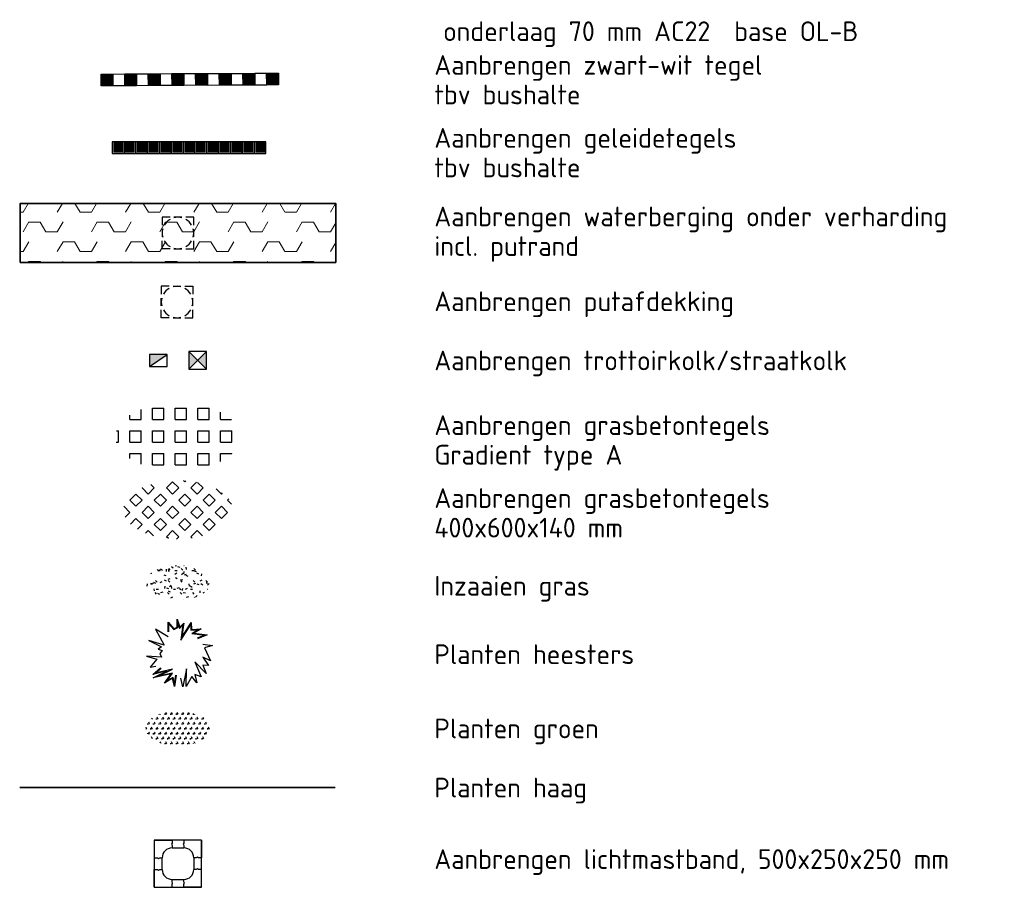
# Model space of a CAD drawing. Header units: metres. Extents: x 97967 to 197304, y 436003 to 872588.
# Tile 2 of 15: x 98526 to 98551, y 436252 to 436274. Entities that reach past the tile are written whole.
import ezdxf
from ezdxf.enums import TextEntityAlignment as Align

# ---------------------------------------------------------------- set-up
doc = ezdxf.new("R2010")
doc.units = ezdxf.units.M
for name, color, linetype, lineweight in [('N-WE-GR-BEPLANTING-S-250', 90, 'Continuous', 25), ('N-WE-GR-GRAS-S-250', 60, 'Continuous', 25), ('N-WE-GR-HAAG-G', 94, 'GR-HAAG1-SO', 35), ('N-WE-GR-HEESTER-S', 90, 'Continuous', 25), ('N-WE-RI-HWA_KOLK-S-200', 150, 'Continuous', 25), ('N-WE-RI-HWA_PUTRAND-S-200', 1, 'Continuous', 25), ('N-WE-RI-OVERIG_RIOOLPUT-OPHOOGTEBRENGEN-S-200', 1, 'Continuous', 25), ('N-WE-VH-FUNDERING-A-200', 252, 'Continuous', 18), ('N-WE-VH-FUNDERING-G', 7, 'Continuous', 35), ('N-WE-VH-HALFVERHARDING_GRASBETONSTEEN-S-250', 130, 'Continuous', 25), ('N-WE-VH-KANTOPSLUITING_ELEMENT_BOOMKRANS-S', 40, 'Continuous', 25), ('N-WE-VH-OPENVERHARDING_TEGEL_GRAS-S-500', 70, 'Continuous', 25), ('N-WE-VH-VERHARDING_TEGEL30x30_WIT-G', 7, 'Continuous', 25), ('N-WE-VH-VERHARDING_TEGEL30x30_ZWART-G', 252, 'Continuous', 25), ('N-WE-VH-VERKEERSTEGEL-S', 7, 'Continuous', 25), ('X-XX-AL-LEGENDA-T25', 7, 'Continuous', 25)]:
    doc.layers.add(name, color=color, linetype=linetype, lineweight=lineweight)
doc.styles.add('NLCS-ISO', font='NLCS-ISO.ttf')
doc.styles.add('NLCS-ISO-M200-T25', font='NLCS-ISO.ttf', dxfattribs={"height": 0.5})
doc.linetypes.add('GR-HAAG1-SO', pattern='A,6,[176,NLCS.SHX,S=0.125,R=0,X=0,Y=0],-2', length=8)

# ---------------------------------------------------------------- blocks, each defined once
blk = doc.blocks.new('SVH-GRASTEGEL_01_KL-SO')
for p, q in [((-2.441236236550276, 0.8829363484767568), (-2.441236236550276, 1.094667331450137)), ((-1.866236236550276, 0.8829363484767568), (-1.866236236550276, 1.384348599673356)), ((-1.291236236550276, 1.45793634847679), (-0.7162362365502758, 1.45793634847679)), ((-1.291236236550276, 0.8829363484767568), (-1.291236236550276, 1.457936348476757)), ((-0.7162362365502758, 0.8829363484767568), (-0.7162362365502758, 1.457936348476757)), ((-0.1412362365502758, 1.45793634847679), (0.4337637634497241, 1.45793634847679)), ((-0.1412362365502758, 0.8829363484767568), (-0.1412362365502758, 1.457936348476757)), ((0.4337637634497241, 0.8829363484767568), (0.4337637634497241, 1.457936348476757)), ((1.008763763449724, 1.45793634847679), (1.583763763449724, 1.45793634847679)), ((1.008763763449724, 0.8829363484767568), (1.008763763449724, 1.457936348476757)), ((1.583763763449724, 0.8829363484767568), (1.583763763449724, 1.457936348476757)), ((2.158763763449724, 0.8829363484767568), (2.158763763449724, 1.255005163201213)), ((-2.441236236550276, 0.8829363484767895), (-1.866236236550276, 0.8829363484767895)), ((-1.291236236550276, 0.8829363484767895), (-0.7162362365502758, 0.8829363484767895)), ((-0.1412362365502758, 0.8829363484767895), (0.4337637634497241, 0.8829363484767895)), ((1.008763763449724, 0.8829363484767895), (1.583763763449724, 0.8829363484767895)), ((2.158763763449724, 0.8829363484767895), (2.72099081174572, 0.8829363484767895)), ((-3.124977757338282, 0.3079363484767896), (-3.016236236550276, 0.3079363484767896)), ((-3.016236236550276, -0.2670636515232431), (-3.016236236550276, 0.3079363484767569)), ((-2.441236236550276, 0.3079363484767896), (-1.866236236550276, 0.3079363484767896)), ((-2.441236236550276, -0.2670636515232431), (-2.441236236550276, 0.3079363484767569)), ((-1.866236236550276, -0.2670636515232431), (-1.866236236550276, 0.3079363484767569)), ((-1.291236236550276, 0.3079363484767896), (-0.7162362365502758, 0.3079363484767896)), ((-1.291236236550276, -0.2670636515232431), (-1.291236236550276, 0.3079363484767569)), ((-0.7162362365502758, -0.2670636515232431), (-0.7162362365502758, 0.3079363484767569)), ((-0.1412362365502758, 0.3079363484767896), (0.4337637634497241, 0.3079363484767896)), ((-0.1412362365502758, -0.2670636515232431), (-0.1412362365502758, 0.3079363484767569)), ((0.4337637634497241, -0.2670636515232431), (0.4337637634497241, 0.3079363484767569)), ((1.008763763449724, 0.3079363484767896), (1.583763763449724, 0.3079363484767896)), ((1.008763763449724, -0.2670636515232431), (1.008763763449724, 0.3079363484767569)), ((1.583763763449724, -0.2670636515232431), (1.583763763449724, 0.3079363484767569)), ((2.158763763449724, 0.3079363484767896), (2.733763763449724, 0.3079363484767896)), ((2.158763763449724, -0.2670636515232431), (2.158763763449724, 0.3079363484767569)), ((2.733763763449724, -0.2670636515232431), (2.733763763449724, 0.3079363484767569)), ((-3.137920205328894, -0.2670636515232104), (-3.016236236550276, -0.2670636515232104)), ((-2.441236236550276, -0.2670636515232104), (-1.866236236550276, -0.2670636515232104)), ((-1.291236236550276, -0.2670636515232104), (-0.7162362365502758, -0.2670636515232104)), ((-0.1412362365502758, -0.2670636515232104), (0.4337637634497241, -0.2670636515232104)), ((1.008763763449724, -0.2670636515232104), (1.583763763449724, -0.2670636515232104)), ((2.158763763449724, -0.2670636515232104), (2.733763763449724, -0.2670636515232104)), ((-2.441236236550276, -0.8420636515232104), (-1.866236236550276, -0.8420636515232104)), ((-2.441236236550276, -1.094667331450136), (-2.441236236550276, -0.842063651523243)), ((-1.866236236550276, -1.384348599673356), (-1.866236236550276, -0.842063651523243)), ((-1.291236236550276, -0.8420636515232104), (-0.7162362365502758, -0.8420636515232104)), ((-1.291236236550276, -1.417063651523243), (-1.291236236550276, -0.842063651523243)), ((-0.7162362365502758, -1.417063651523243), (-0.7162362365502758, -0.842063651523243)), ((-0.1412362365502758, -0.8420636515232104), (0.4337637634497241, -0.8420636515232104)), ((-0.1412362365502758, -1.417063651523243), (-0.1412362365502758, -0.842063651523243)), ((0.4337637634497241, -1.417063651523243), (0.4337637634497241, -0.842063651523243)), ((1.008763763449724, -0.8420636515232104), (1.583763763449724, -0.8420636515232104)), ((1.008763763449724, -1.417063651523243), (1.008763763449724, -0.842063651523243)), ((1.583763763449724, -1.417063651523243), (1.583763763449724, -0.842063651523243)), ((2.158763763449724, -0.8420636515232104), (2.733763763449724, -0.8420636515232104)), ((2.158763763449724, -1.255005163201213), (2.158763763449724, -0.842063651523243)), ((2.733763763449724, -0.871421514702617), (2.733763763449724, -0.842063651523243)), ((-1.291236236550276, -1.41706365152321), (-0.7162362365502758, -1.41706365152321)), ((-0.1412362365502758, -1.41706365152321), (0.4337637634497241, -1.41706365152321)), ((1.008763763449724, -1.41706365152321), (1.583763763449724, -1.41706365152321))]:
    blk.add_line(p, q)
at = {"style": 'NLCS-ISO'}
blk.add_attdef('FORMAAT', text='', height=1.8, dxfattribs=at).set_placement((-4.391236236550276, 0.02043634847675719), align=Align.MIDDLE_RIGHT)
blk.add_attdef('KLEUR', text='', height=1.8, dxfattribs=at).set_placement((4.108763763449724, 0.02043634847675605), align=Align.MIDDLE_LEFT)
at = {"style": 'NLCS-ISO', "flags": 1}
blk.add_attdef('FUNCTIE', text='', height=1.8, dxfattribs=at).set_placement((-0.1412362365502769, -2.729563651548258), align=Align.TOP_CENTER)
blk = doc.blocks.new('SVH-GRASBETONSTEEN_02-SO')
for p, q in [((-3.020944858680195, 1.591916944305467), (-3.639663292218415, 2.210635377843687)), ((-3.639657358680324, 2.210629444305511), (-3.587975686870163, 2.262311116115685)), ((-3.020944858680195, 1.591916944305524), (-2.402226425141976, 2.210635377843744)), ((-2.40223235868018, 2.210629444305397), (-2.766716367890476, 2.575113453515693)), ((-0.546071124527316, 1.591916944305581), (-1.164789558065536, 2.210635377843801)), ((-1.164783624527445, 2.210629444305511), (-0.5460651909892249, 2.82934787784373)), ((0.07264137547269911, 2.210629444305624), (-0.5460770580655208, 2.829347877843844)), ((-0.5460711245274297, 1.591916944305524), (0.0726473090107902, 2.210635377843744)), ((0.6913657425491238, 2.82935381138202), (0.5625822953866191, 2.958137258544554)), ((0.6913657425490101, 2.829353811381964), (0.8046645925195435, 2.942652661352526)), ((1.928802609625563, 1.591916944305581), (1.310084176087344, 2.210635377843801)), ((1.310090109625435, 2.210629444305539), (1.894162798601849, 2.794702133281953)), ((1.928802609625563, 1.591916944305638), (2.547521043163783, 2.210635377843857)), ((2.547515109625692, 2.210629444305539), (1.980940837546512, 2.77720371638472)), ((4.403676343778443, 1.591916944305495), (3.874966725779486, 2.120626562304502)), ((-4.877094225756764, 0.9731925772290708), (-4.258375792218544, 1.591911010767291)), ((-3.639669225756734, 0.9731925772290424), (-4.258387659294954, 1.591911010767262)), ((-2.402220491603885, 0.9731925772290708), (-1.783502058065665, 1.591911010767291)), ((-1.164795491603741, 0.9731925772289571), (-1.78351392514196, 1.591911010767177)), ((0.07265324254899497, 0.9731925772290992), (0.6913716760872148, 1.591911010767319)), ((1.310078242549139, 0.9731925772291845), (0.691359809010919, 1.591911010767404)), ((2.547526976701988, 0.9731925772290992), (3.166245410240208, 1.591911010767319)), ((3.784951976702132, 0.9731925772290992), (3.166233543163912, 1.591911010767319)), ((4.403676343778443, 1.591916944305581), (4.521478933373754, 1.709719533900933)), ((5.022400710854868, 0.9731925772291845), (5.140131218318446, 1.090923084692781)), ((-4.877106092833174, -0.2642442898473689), (-5.487478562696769, 0.346128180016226)), ((-4.258381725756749, 0.3544800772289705), (-4.877100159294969, 0.9731985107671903)), ((-4.258381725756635, 0.3544800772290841), (-3.639663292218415, 0.973198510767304)), ((-3.639657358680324, -0.2642442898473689), (-3.020938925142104, 0.354474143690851)), ((-2.402232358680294, -0.2642442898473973), (-3.020950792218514, 0.3544741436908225)), ((-1.783507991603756, 0.3544800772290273), (-2.402226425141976, 0.9731985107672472)), ((-1.783507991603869, 0.3544800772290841), (-1.16478955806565, 0.973198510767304)), ((-1.164783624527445, -0.2642442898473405), (-0.5460651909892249, 0.3544741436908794)), ((0.07264137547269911, -0.2642442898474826), (-0.5460770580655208, 0.3544741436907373)), ((0.6913657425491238, 0.354480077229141), (0.07264730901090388, 0.9731985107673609)), ((0.6913657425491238, 0.3544800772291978), (1.310084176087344, 0.9731985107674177)), ((1.310090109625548, -0.2642442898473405), (1.928808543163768, 0.3544741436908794)), ((2.547515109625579, -0.2642442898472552), (1.928796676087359, 0.3544741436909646)), ((3.166239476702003, 0.354480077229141), (2.547521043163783, 0.9731985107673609)), ((3.166239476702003, 0.354480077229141), (3.784957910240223, 0.9731985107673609)), ((3.784963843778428, -0.2642442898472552), (4.403682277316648, 0.3544741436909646)), ((5.022388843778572, -0.2642442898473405), (4.403670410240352, 0.3544741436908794)), ((5.420953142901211, 0.5746401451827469), (5.022394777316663, 0.9731985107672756)), ((-5.351839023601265, -0.7389772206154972), (-4.877100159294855, -0.2642383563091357)), ((-4.824880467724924, -1.449467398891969), (-4.258375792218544, -0.8829627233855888)), ((-3.639669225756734, -1.501681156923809), (-4.258387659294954, -0.8829627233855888)), ((-3.020944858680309, -0.8829567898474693), (-3.639663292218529, -0.2642383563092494)), ((-3.020944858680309, -0.8829567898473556), (-2.402226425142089, -0.2642383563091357)), ((-2.402220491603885, -1.50168115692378), (-1.783502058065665, -0.8829627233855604)), ((-1.164795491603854, -1.501681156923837), (-1.783513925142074, -0.8829627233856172)), ((-0.546071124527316, -0.8829567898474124), (-1.164789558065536, -0.2642383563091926)), ((-0.546071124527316, -0.8829567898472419), (0.07264730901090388, -0.264238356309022)), ((0.07265324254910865, -1.50168115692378), (0.6913716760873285, -0.8829627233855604)), ((1.310078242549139, -1.501681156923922), (0.691359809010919, -0.8829627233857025)), ((1.928802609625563, -0.8829567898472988), (1.310084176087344, -0.2642383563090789)), ((1.928802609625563, -0.8829567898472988), (2.547521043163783, -0.2642383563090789)), ((2.547526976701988, -1.501681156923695), (3.166245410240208, -0.8829627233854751)), ((3.784951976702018, -1.501681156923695), (3.166233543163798, -0.8829627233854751)), ((4.403676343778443, -0.8829567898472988), (3.784957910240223, -0.2642383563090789)), ((4.403676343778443, -0.8829567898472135), (5.022394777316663, -0.2642383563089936)), ((-4.120107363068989, -1.982119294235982), (-3.639663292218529, -1.501675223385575)), ((-1.783507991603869, -2.120393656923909), (-2.402226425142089, -1.501675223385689)), ((-1.783507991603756, -2.120393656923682), (-1.164789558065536, -1.501675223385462)), ((0.6913657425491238, -2.120393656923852), (0.07264730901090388, -1.501675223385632)), ((0.6913657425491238, -2.120393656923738), (1.310084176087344, -1.501675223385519)), ((3.166239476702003, -2.120393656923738), (2.547521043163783, -1.501675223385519)), ((3.166239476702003, -2.120393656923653), (3.784957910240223, -1.501675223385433)), ((-3.290411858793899, -2.389872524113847), (-3.020938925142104, -2.120399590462)), ((-2.483972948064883, -2.657377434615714), (-3.020950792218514, -2.120399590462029)), ((-0.9755535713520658, -2.928348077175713), (-1.16478955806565, -2.739112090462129)), ((-1.164783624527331, -2.73911802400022), (-0.5460651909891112, -2.120399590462)), ((0.07264137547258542, -2.739118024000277), (-0.5460770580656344, -2.120399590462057)), ((-0.1599215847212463, -2.971680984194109), (0.07264730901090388, -2.739112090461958)), ((1.442749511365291, -2.871777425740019), (1.310084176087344, -2.739112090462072)), ((1.310090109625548, -2.739118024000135), (1.928808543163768, -2.120399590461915)), ((2.469643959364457, -2.661246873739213), (1.928796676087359, -2.120399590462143))]:
    blk.add_line(p, q)
at = {"style": 'NLCS-ISO'}
blk.add_attdef('FORMAAT', text='', height=1.8, dxfattribs=at).set_placement((-6.620801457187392, -0.09580145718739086), align=Align.MIDDLE_RIGHT)
blk.add_attdef('KLEUR', text='', height=1.8, dxfattribs=at).set_placement((6.429198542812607, -0.09580145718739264), align=Align.MIDDLE_LEFT)
at = {"style": 'NLCS-ISO', "flags": 1}
blk.add_attdef('FUNCTIE', text='', height=1.8, dxfattribs=at).set_placement((-7.110529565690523e-16, -3.975), align=Align.TOP_CENTER)
blk = doc.blocks.new('SGR-GRAS_01_KL-SO')
h = blk.add_hatch()
h.set_pattern_fill('AGR-GRAS_01', color=256, scale=0.075, pattern_type=2)
h.set_pattern_definition([(0, (0, 0), (1.875, 1.875), [0.225, -1.5]), (45, (0.75, 0.375), (-0.2121320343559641, 3.500178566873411), [0.225, -1.5]), (29.99999999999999, (0.15, 0.225), (0.4264900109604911, 2.411297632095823), [0.225, -1.5]), (15, (0.6, 0.8999999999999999), (0.7230506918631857, 1.358426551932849), [0.225, -1.5]), (135, (0.3, 3.75), (-0.05303300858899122, -1.219759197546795), [0.225, -1.5]), (150, (2.25, 0.75), (0.4044228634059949, -1.099519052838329), [0.225, -1.5]), (165, (0.45, 0.075), (0.2689726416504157, -1.314402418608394), [0.225, -1.5]), (85, (0.75, 0.75), (-1.636270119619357, 1.950030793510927), [0.225, -1.5]), (99.99999999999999, (0, 0), (-2.085220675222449, 1.4600872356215), [0.225, -1.5])])
edge = h.paths.add_edge_path()
edge.add_ellipse((0, 0), major_axis=(-3.25, 1.642295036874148e-15), ratio=0.5384615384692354, start_angle=0, end_angle=359.9999999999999)
at = {"style": 'NLCS-ISO'}
blk.add_attdef('TYPE', text='', height=1.8, dxfattribs=at).set_placement((4.25, -1.446759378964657e-15), align=Align.MIDDLE_LEFT)
blk = doc.blocks.new('SGR-HEESTER_06')
at = {"flags": 128}
for points in [[(-0.2472573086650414, 0.5341386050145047), (-0.2472573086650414, 0.776141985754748), (-0.1044639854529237, 0.6148073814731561), (-0.1044639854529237, 0.6148073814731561), (-0.01754959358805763, 0.6520368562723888), (-0.01754959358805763, 0.856810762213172), (0.04453750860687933, 0.6520368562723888), (0.150076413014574, 0.757527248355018), (0.1314519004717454, 0.6520368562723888), (0.09420287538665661, 0.3914187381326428), (0.3363323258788, 0.7699380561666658), (0.3425404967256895, 0.5899857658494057), (0.5846699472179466, 0.6086005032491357), (0.3984140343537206, 0.5031130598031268), (0.7398796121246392, 0.4596767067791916), (0.4915419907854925, 0.3603931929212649)], [(-0.2319376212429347, 0.5341386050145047), (-0.2319376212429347, 0.7357183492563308), (-0.1086026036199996, 0.5963686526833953), (-0.002229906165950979, 0.6419330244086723), (-0.002229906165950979, 0.7534854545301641), (0.03729225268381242, 0.6231345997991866), (0.1265426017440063, 0.7123439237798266), (0.1163218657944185, 0.6544530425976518), (0.06904243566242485, 0.3236557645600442), (0.322718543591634, 0.7202258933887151), (0.3277809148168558, 0.5734861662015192), (0.5173105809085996, 0.5880570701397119), (0.3507627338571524, 0.4937314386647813), (0.6792688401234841, 0.4519436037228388), (0.4858549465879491, 0.3746181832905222)], [(-0.2472573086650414, 0.4038295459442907), (-0.5700983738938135, 0.6023965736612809), (-0.3528016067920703, 0.1990556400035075), (-0.7377243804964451, 0.3107499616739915), (-0.4148887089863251, 0.1556192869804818), (-0.5018031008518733, 0.09356819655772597), (-0.4024669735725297, 0.06254265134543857), (-0.4583459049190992, -0.01812612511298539), (-0.4148887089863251, -0.1049988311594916), (-0.7998060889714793, -0.08017721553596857), (-0.5390521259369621, -0.1608459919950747), (-0.7066835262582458, -0.3594130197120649), (-0.5638902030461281, -0.3345914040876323)], [(0.6281271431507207, 0.2238772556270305), (0.8764647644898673, 0.1866477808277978), (0.6715843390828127, 0.1308006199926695), (0.8267940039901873, -0.2042823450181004), (0.6281271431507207, -0.1112027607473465), (0.7709204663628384, -0.3159766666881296), (0.6281271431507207, -0.3097697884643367), (0.7150415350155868, -0.5207476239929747), (0.4232467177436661, -0.2291039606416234), (0.5908781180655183, -0.607620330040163), (0.4232467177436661, -0.5517761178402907), (0.4791256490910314, -0.7627510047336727), (0.3549568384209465, -0.6014164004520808), (0.2059553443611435, -0.8558305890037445), (0.2121635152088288, -0.4028493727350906), (0.1252437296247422, -0.8620345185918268), (0.06937019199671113, -0.6448527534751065)], [(-0.04859044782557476, -0.5641839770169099), (-0.09204764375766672, -0.849626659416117), (-0.1355102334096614, -0.6448527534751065), (-0.3403852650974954, -0.7689578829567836), (-0.1727592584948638, -0.5331584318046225), (-0.6259719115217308, -0.6324419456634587), (-0.2720953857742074, -0.4586965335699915), (-0.6383882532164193, -0.5455692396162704), (-0.439721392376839, -0.3780277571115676)], [(-0.0637356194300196, -0.5618782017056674), (-0.0945297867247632, -0.764145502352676), (-0.1250019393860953, -0.6205760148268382), (-0.2850105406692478, -0.7175028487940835), (-0.1372907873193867, -0.5097055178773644), (-0.5055299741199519, -0.590374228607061), (-0.1428207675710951, -0.4122921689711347), (-0.5793531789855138, -0.5158234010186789), (-0.4298450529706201, -0.3897388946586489)]]:
    blk.add_lwpolyline(points, dxfattribs=at)
blk = doc.blocks.new('SGR-BEPLANTING_SOORT_01_KL-SO')
h = blk.add_hatch()
h.set_pattern_fill('AGR-BEPLANTING_SOORT_01', color=256, scale=0.1, pattern_type=2)
h.set_pattern_definition([(59.99999999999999, (0, 0), (-0.2886752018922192, 0.4999998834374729), [0.144338, -0.4330130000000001]), (120, (0, 0), (-0.5773502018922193, -1.165625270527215e-07), [0.144338, -0.433013]), (270, (0, 0), (0.288675, -0.5000000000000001), [0.125, -0.875])])
edge = h.paths.add_edge_path()
edge.add_ellipse((0, 0), major_axis=(3.25, -8.51819583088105e-16), ratio=0.5384615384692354, start_angle=0, end_angle=359.9999999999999)
at = {"style": 'NLCS-ISO'}
blk.add_attdef('TYPE', text='', height=1.8, dxfattribs=at).set_placement((4.25, -1.446759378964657e-15), align=Align.MIDDLE_LEFT)
blk = doc.blocks.new('SVH-BOOMKRANSBAND_1200X1200_180 200')
for p, q in [((-0.6000000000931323, 0.6000000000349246), (-0.6000000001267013, 0.1500000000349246)), ((-0.6000000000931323, 0.6000000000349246), (-0.1500000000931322, 0.6000000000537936)), ((0.5999999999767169, 0.6000000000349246), (0.1499999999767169, 0.6000000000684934)), ((0.5999999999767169, 0.6000000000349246), (0.5999999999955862, 0.1500000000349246)), ((-0.1500000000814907, 0.4000000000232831), (0.1500000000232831, 0.4000000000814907)), ((-0.3999999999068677, -0.1500000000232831), (-0.4000000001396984, 0.1500000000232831)), ((0.3999999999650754, 0.1500000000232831), (0.4000000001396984, -0.1499999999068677)), ((-0.5999999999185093, -0.6000000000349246), (-0.5999999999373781, -0.1500000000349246)), ((0.5999999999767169, -0.5999999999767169), (0.5999999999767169, -0.1499999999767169)), ((-0.1499999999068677, -0.4000000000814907), (0.1500000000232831, -0.4000000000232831)), ((-0.5999999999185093, -0.6000000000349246), (-0.1499999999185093, -0.6000000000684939)), ((0.5999999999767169, -0.5999999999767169), (0.1499999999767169, -0.600000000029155))]:
    blk.add_line(p, q)
at = {"flags": 128}
blk.add_lwpolyline([(0.5999999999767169, 0.6000000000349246), (-0.6000000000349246, 0.5999999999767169), (-0.5999999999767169, -0.6000000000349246), (0.6000000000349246, -0.5999999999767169)], close=True, dxfattribs=at)
for points in [[(-0.1500000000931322, 0.6000000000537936), (-0.1500000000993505, 0.51664332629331), (-0.1650000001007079, 0.4906433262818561), (-0.1500000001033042, 0.4636433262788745), (-0.1500000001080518, 0.4000000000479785)], [(0.1499999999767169, 0.6000000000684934), (0.1499999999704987, 0.5166433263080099), (0.1349999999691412, 0.490643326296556), (0.149999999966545, 0.4636433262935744), (0.1499999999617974, 0.4000000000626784)], [(-0.6000000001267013, 0.1500000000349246), (-0.5166433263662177, 0.1500000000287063), (-0.4906433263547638, 0.1350000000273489), (-0.4636433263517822, 0.1500000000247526), (-0.4000000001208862, 0.150000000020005)], [(0.5999999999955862, 0.1500000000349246), (0.5166433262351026, 0.1500000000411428), (0.4906433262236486, 0.1650000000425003), (0.4636433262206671, 0.1500000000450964), (0.3999999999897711, 0.1500000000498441)], [(-0.5999999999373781, -0.1500000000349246), (-0.5166433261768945, -0.1500000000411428), (-0.4906433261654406, -0.1650000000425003), (-0.463643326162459, -0.1500000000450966), (-0.399999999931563, -0.1500000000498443)], [(0.5999999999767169, -0.1499999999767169), (0.5166433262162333, -0.1499999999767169), (0.4906433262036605, -0.1349999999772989), (0.4636433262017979, -0.1499999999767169), (0.3999999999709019, -0.1499999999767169)], [(-0.1499999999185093, -0.6000000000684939), (-0.149999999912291, -0.5166433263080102), (-0.1349999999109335, -0.4906433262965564), (-0.1499999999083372, -0.4636433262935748), (-0.1499999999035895, -0.4000000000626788)], [(0.1499999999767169, -0.600000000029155), (0.1499999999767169, -0.5166433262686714), (0.1649999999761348, -0.4906433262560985), (0.1499999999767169, -0.4636433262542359), (0.1499999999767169, -0.4000000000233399)]]:
    blk.add_lwpolyline(points, dxfattribs=at)
for centre, start, end in [((-0.1500000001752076, 0.1500000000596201), 89.99999999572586, 179.999999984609), ((0.1500000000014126, 0.1500000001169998), 359.9999999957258, 89.99999998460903), ((-0.1499999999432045, -0.1500000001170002), 179.9999999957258, 269.999999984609), ((0.1500000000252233, -0.1500000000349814), 270, 359.9999999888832)]:
    blk.add_arc(centre, 0.2499999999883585, start, end)
blk = doc.blocks.new('SRI-PUT_PUTRAND_OPHOOGTEBRENGEN-SO')
at = {"lineweight": -3}
for points in [[(-1.00929274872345, 1.990581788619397), (-2.009292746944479, 1.990539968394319), (-2.009250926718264, 0.990539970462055)], [(0.4907072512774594, 1.990644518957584), (-0.5092927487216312, 1.990602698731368)], [(1.990749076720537, 0.990539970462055), (1.990707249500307, 1.990707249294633), (0.9907072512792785, 1.990665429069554)], [(-2.00923001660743, 0.4905399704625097), (-2.009188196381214, -0.5094600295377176)], [(1.990811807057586, -0.5094600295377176), (1.990769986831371, 0.4905399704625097)], [(0.9907072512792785, -2.009334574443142), (1.990874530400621, -2.009292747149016), (1.990832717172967, -1.009460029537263)], [(-0.5092927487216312, -2.009397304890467), (0.4907072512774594, -2.009355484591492)]]:
    blk.add_lwpolyline(points, dxfattribs=at)
blk.add_lwpolyline([(-1.00929274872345, -2.009292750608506), (-2.009292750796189, -2.009292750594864), (-2.009292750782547, -1.009460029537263)])
for start, end in [(120.002396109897, 150.0023961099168), (74.99760389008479, 104.997603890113), (29.99760389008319, 59.99760389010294), (165.0023961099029, 195.0023961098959), (344.9976038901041, 14.9976038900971), (210.0023961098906, 240.0023961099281), (299.9976038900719, 329.9976038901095), (255.0023961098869, 285.0023961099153)]:
    blk.add_arc((-0.009209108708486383, -0.009376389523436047), 1.999999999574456, start, end, dxfattribs=at)
blk = doc.blocks.new('SVH-VERKEERSTEGEL_300X300_GELEIDETEGEL')
at = {"flags": 128}
for points in [[(0.12, -0.02999999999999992), (-0.1200000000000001, -0.02999999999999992)], [(0.12, -0.05999999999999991), (-0.1200000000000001, -0.05999999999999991)], [(0.12, -0.08999999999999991), (-0.1200000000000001, -0.08999999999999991)], [(0.12, -0.1199999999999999), (-0.1200000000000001, -0.1199999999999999)], [(0.12, -0.1499999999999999), (-0.1200000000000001, -0.1499999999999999)], [(0.12, -0.1799999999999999), (-0.1200000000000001, -0.1799999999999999)], [(0.12, -0.2099999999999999), (-0.12, -0.2099999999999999)], [(0.12, -0.2399999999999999), (-0.12, -0.2399999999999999)], [(0.12, -0.2699999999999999), (-0.12, -0.2699999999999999)]]:
    blk.add_lwpolyline(points, dxfattribs=at)
blk.add_3dface([(-0.15, -0.3), (0.15, -0.3), (0.15, 5.551115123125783e-17), (-0.15, 5.551115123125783e-17)])
blk = doc.blocks.new('SRI-KOLK_TROTTOIR-SO')
blk.add_hatch(color=256).paths.add_polyline_path([(1.125000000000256, 1.499999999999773), (-1.124999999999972, 1.499999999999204), (-1.124999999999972, 5.684341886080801e-13)])
blk.add_line((-1.124999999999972, 0), (1.124999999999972, 1.499999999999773))
at = {"flags": 128}
blk.add_lwpolyline([(-1.124999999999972, 0), (1.124999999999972, 0), (1.124999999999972, 1.499999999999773), (-1.124999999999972, 1.499999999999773)], close=True, dxfattribs=at)
blk = doc.blocks.new('SRI-KOLK_STRAAT_01-SO')
h = blk.add_hatch(color=256)
h.dxf.hatch_style = 1
h.paths.add_polyline_path([(0, 1.125), (-1.125, 2.25), (-1.125, 1.110223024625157e-16)])
h.paths.add_polyline_path([(1.125, 2.25), (0, 1.125), (1.125, 1.110223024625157e-16)])
for p, q in [((-1.125, 1.530808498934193e-17), (1.125, 2.25)), ((1.125, 0), (-1.125, 2.25))]:
    blk.add_line(p, q)
blk.add_lwpolyline([(-1.125, 0), (1.125, 0), (1.125, 2.25), (-1.125, 2.25)], close=True)
blk = doc.blocks.new('SRI-PUT_OPHOOGTEBRENGEN-SO')
for p, q in [((-0.5, 2), (0.5, 2)), ((-2, -0.4999999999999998), (-2, 0.5)), ((2, -0.4999999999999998), (2, 0.5000000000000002)), ((-0.5, -2), (0.5, -2))]:
    blk.add_line(p, q)
for points in [[(-1, 2), (-2, 2), (-2, 0.9999999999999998)], [(1, 2), (2, 2), (2, 0.9999999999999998)], [(-1, -2), (-2, -2), (-2, -0.9999999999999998)], [(1, -2), (2, -2), (2, -0.9999999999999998)]]:
    blk.add_lwpolyline(points)
for start, end in [(120, 150), (75.52248781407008, 104.4775121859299), (30, 59.99999999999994), (165.5224878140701, 194.4775121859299), (345.5224878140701, 14.47751218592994), (209.9999999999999, 239.9999999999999), (300.0000000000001, 330.0000000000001), (255.52248781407, 284.4775121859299)]:
    blk.add_arc((0, 0), 2, start, end)

msp = doc.modelspace()

# ---------------------------------------------------------------- hatches: boundary and pattern name
at = {"layer": 'N-WE-VH-FUNDERING-A-200'}
h = msp.add_hatch(dxfattribs=at)
h.set_pattern_fill('AVH-FUNDERING_OVERIG-SO', color=256, scale=0.2, pattern_type=2)
h.set_pattern_definition([(0, (98080.3091715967, 436230.0918764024), (1.299038, 0.25), [0.288676, -1.443376]), (59.99999999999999, (98080.5978475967, 436230.5918764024), (-3.509461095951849e-07, 0.4999993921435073), [0.288676, -1.443376]), (120, (98080.3091715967, 436230.0918764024), (-0.8660257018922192, 0.5000005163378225), [0.2886759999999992, -1.443375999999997])])
h.paths.add_polyline_path([(98525.66189497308, 436267.8160104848), (98533.66189033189, 436267.8160104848), (98533.66189033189, 436269.3160104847), (98525.66189497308, 436269.3160104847)])
at = {"layer": 'N-WE-VH-VERHARDING_TEGEL30x30_WIT-G'}
h = msp.add_hatch(color=256, dxfattribs=at)
h.dxf.hatch_style = 1
h.paths.add_polyline_path([(98527.71004009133, 436272.5954353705), (98528.01003412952, 436272.5973266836), (98528.01192544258, 436272.2973326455), (98527.7119314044, 436272.2954413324)])
h = msp.add_hatch(color=256, dxfattribs=at)
h.dxf.hatch_style = 1
h.paths.add_polyline_path([(98528.31002816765, 436272.5992179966), (98528.61002220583, 436272.6011093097), (98528.6119135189, 436272.3011152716), (98528.31191948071, 436272.2992239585)])
h = msp.add_hatch(color=256, dxfattribs=at)
h.dxf.hatch_style = 1
h.paths.add_polyline_path([(98528.91001624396, 436272.6030006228), (98529.21001028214, 436272.6048919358), (98529.2119015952, 436272.3048978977), (98528.91190755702, 436272.3030065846)])
h = msp.add_hatch(color=256, dxfattribs=at)
h.dxf.hatch_style = 1
h.paths.add_polyline_path([(98529.51000432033, 436272.6067832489), (98529.80999835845, 436272.608674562), (98529.81188967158, 436272.3086805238), (98529.51189563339, 436272.3067892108)])
h = msp.add_hatch(color=256, dxfattribs=at)
h.dxf.hatch_style = 1
h.paths.add_polyline_path([(98530.10999239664, 436272.610565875), (98530.40998643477, 436272.6124571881), (98530.41187774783, 436272.31246315), (98530.11188370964, 436272.3105718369)])
h = msp.add_hatch(color=256, dxfattribs=at)
h.dxf.hatch_style = 1
h.paths.add_polyline_path([(98530.71000432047, 436272.610565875), (98531.0099983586, 436272.6124571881), (98531.01188967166, 436272.31246315), (98530.71189563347, 436272.3105718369)])
h = msp.add_hatch(color=256, dxfattribs=at)
h.dxf.hatch_style = 1
h.paths.add_polyline_path([(98531.30999239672, 436272.6143485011), (98531.60998643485, 436272.6162398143), (98531.61187774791, 436272.3162457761), (98531.31188370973, 436272.314354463)])
h = msp.add_hatch(color=256, dxfattribs=at)
h.dxf.hatch_style = 1
h.paths.add_polyline_path([(98531.90998047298, 436272.6181311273), (98532.2099745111, 436272.6200224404), (98532.21186582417, 436272.3200284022), (98531.91187178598, 436272.3181370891)])

# ---------------------------------------------------------------- linework, layer by layer
at = {"layer": 'N-WE-GR-HAAG-G', "ltscale": 0.5}
msp.add_line((98525.6483983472, 436254.4949827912), (98533.64839834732, 436254.4949827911), dxfattribs=at)
at = {"layer": 'N-WE-VH-FUNDERING-G'}
msp.add_lwpolyline([(98525.66189497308, 436267.8160104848), (98533.66189033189, 436267.8160104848), (98533.66189033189, 436269.3160104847), (98525.66189497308, 436269.3160104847)], close=True, dxfattribs=at)
at = {"layer": 'N-WE-VH-VERHARDING_TEGEL30x30_WIT-G'}
for points in [[(98527.71004009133, 436272.5954353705), (98528.01003412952, 436272.5973266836), (98528.01192544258, 436272.2973326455), (98527.7119314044, 436272.2954413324)], [(98528.31002816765, 436272.5992179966), (98528.61002220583, 436272.6011093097), (98528.6119135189, 436272.3011152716), (98528.31191948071, 436272.2992239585)], [(98528.91001624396, 436272.6030006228), (98529.21001028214, 436272.6048919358), (98529.2119015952, 436272.3048978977), (98528.91190755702, 436272.3030065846)], [(98529.51000432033, 436272.6067832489), (98529.80999835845, 436272.608674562), (98529.81188967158, 436272.3086805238), (98529.51189563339, 436272.3067892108)], [(98530.10999239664, 436272.610565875), (98530.40998643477, 436272.6124571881), (98530.41187774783, 436272.31246315), (98530.11188370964, 436272.3105718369)], [(98530.71000432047, 436272.610565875), (98531.0099983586, 436272.6124571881), (98531.01188967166, 436272.31246315), (98530.71189563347, 436272.3105718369)], [(98531.30999239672, 436272.6143485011), (98531.60998643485, 436272.6162398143), (98531.61187774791, 436272.3162457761), (98531.31188370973, 436272.314354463)], [(98531.90998047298, 436272.6181311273), (98532.2099745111, 436272.6200224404), (98532.21186582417, 436272.3200284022), (98531.91187178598, 436272.3181370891)]]:
    msp.add_lwpolyline(points, close=True, dxfattribs=at)
at = {"layer": 'N-WE-VH-VERHARDING_TEGEL30x30_ZWART-G'}
for points in [[(98528.01003412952, 436272.5973266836), (98528.3100281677, 436272.5992179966), (98528.31191948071, 436272.2992239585), (98528.01192544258, 436272.2973326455)], [(98528.61002220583, 436272.6011093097), (98528.91001624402, 436272.6030006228), (98528.91190755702, 436272.3030065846), (98528.6119135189, 436272.3011152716)], [(98529.21001028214, 436272.6048919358), (98529.51000432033, 436272.6067832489), (98529.51189563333, 436272.3067892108), (98529.2119015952, 436272.3048978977)], [(98529.80999835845, 436272.608674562), (98530.10999239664, 436272.610565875), (98530.11188370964, 436272.3105718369), (98529.81188967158, 436272.3086805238)], [(98530.41001028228, 436272.608674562), (98530.71000432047, 436272.610565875), (98530.71189563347, 436272.3105718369), (98530.4119015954, 436272.3086805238)], [(98531.00999835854, 436272.6124571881), (98531.30999239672, 436272.6143485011), (98531.31188370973, 436272.314354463), (98531.01188967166, 436272.31246315)], [(98531.60998643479, 436272.6162398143), (98531.90998047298, 436272.6181311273), (98531.91187178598, 436272.3181370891), (98531.61187774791, 436272.3162457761)]]:
    msp.add_lwpolyline(points, close=True, dxfattribs=at)

# ---------------------------------------------------------------- block references
at = {"layer": 'N-WE-GR-BEPLANTING-S-250', "xscale": 0.25, "yscale": 0.25, "zscale": 0.25}
msp.add_blockref('SGR-BEPLANTING_SOORT_01_KL-SO', (98529.6618949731, 436255.9968174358), dxfattribs=at)
at = {"layer": 'N-WE-GR-GRAS-S-250', "xscale": 0.25, "yscale": 0.25, "zscale": 0.25}
msp.add_blockref('SGR-GRAS_01_KL-SO', (98529.6618949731, 436259.6939425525), dxfattribs=at)
at = {"layer": 'N-WE-GR-HEESTER-S'}
msp.add_blockref('SGR-HEESTER_06', (98529.66189265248, 436257.9116786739), dxfattribs=at)
at = {"layer": 'N-WE-RI-HWA_KOLK-S-200', "xscale": 0.2, "yscale": 0.2, "zscale": 0.2}
for name, p in [('SRI-KOLK_TROTTOIR-SO', (98529.16189265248, 436265.1816368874)), ('SRI-KOLK_STRAAT_01-SO', (98530.16189265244, 436265.1066368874))]:
    msp.add_blockref(name, p, dxfattribs=at)
at = {"layer": 'N-WE-RI-HWA_PUTRAND-S-200', "xscale": 0.2, "yscale": 0.2, "zscale": 0.2, "rotation": 359.9976038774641}
msp.add_blockref('SRI-PUT_PUTRAND_OPHOOGTEBRENGEN-SO', (98529.6618926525, 436268.5660104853), dxfattribs=at)
at = {"layer": 'N-WE-RI-OVERIG_RIOOLPUT-OPHOOGTEBRENGEN-S-200', "ltscale": 0.2, "xscale": 0.2, "yscale": 0.2, "zscale": 0.2}
msp.add_blockref('SRI-PUT_OPHOOGTEBRENGEN-SO', (98529.63734254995, 436266.813410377), dxfattribs=at)
at = {"layer": 'N-WE-VH-HALFVERHARDING_GRASBETONSTEEN-S-250', "xscale": 0.25, "yscale": 0.25, "zscale": 0.25}
msp.add_blockref('SVH-GRASBETONSTEEN_02-SO', (98529.6618949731, 436261.5439425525), dxfattribs=at)
at = {"layer": 'N-WE-VH-KANTOPSLUITING_ELEMENT_BOOMKRANS-S'}
msp.add_blockref('SVH-BOOMKRANSBAND_1200X1200_180 200', (98529.66189265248, 436252.5650972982), dxfattribs=at)
at = {"layer": 'N-WE-VH-OPENVERHARDING_TEGEL_GRAS-S-500', "xscale": 0.5, "yscale": 0.5, "zscale": 0.5}
msp.add_blockref('SVH-GRASTEGEL_01_KL-SO', (98529.6618949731, 436263.3939425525), dxfattribs=at)
at = {"layer": 'N-WE-VH-VERKEERSTEGEL-S'}
for p in [(98528.1431010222, 436270.8811714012), (98528.44310102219, 436270.8811714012), (98528.74310102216, 436270.8811714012), (98529.04310102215, 436270.8811714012), (98529.34310102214, 436270.8811714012), (98529.64310102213, 436270.8811714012), (98529.94310102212, 436270.8811714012), (98530.2431010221, 436270.8811714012), (98530.5431010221, 436270.8811714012), (98530.84310102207, 436270.8811714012), (98531.14310102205, 436270.8811714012), (98531.44310102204, 436270.8811714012), (98531.74310102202, 436270.8811714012)]:
    msp.add_blockref('SVH-VERKEERSTEGEL_300X300_GELEIDETEGEL', p, dxfattribs=at)

# ---------------------------------------------------------------- texts
at = {"layer": 'X-XX-AL-LEGENDA-T25', "style": 'NLCS-ISO-M200-T25'}
msp.add_text('onderlaag 70 mm AC22  base OL-B', height=0.4999999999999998, dxfattribs=at).set_placement((98546.91189497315, 436273.6830088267), align=Align.MIDDLE_RIGHT)
for s, p in [('Aanbrengen zwart-wit tegel', (98536.16189497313, 436272.8269425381)), ('tbv bushalte', (98536.16189497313, 436272.0769425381)), ('Aanbrengen geleidetegels', (98536.16189497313, 436270.9769425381)), ('tbv bushalte', (98536.16189497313, 436270.2269425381)), ('Aanbrengen waterberging onder verharding', (98536.16189497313, 436268.9835112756)), ('incl. putrand', (98536.16189497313, 436268.2335112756)), ('Aanbrengen putafdekking', (98536.16189497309, 436266.8316368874)), ('Aanbrengen trottoirkolk/straatkolk', (98536.16189497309, 436265.3316368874)), ('Aanbrengen grasbetontegels', (98536.16189497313, 436263.6895489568)), ('Gradient type A', (98536.16189497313, 436262.9395489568)), ('Aanbrengen grasbetontegels', (98536.16189497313, 436261.8395489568)), ('400x600x140 mm', (98536.16189497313, 436261.0895489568)), ('Inzaaien gras', (98536.16189497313, 436259.6145489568)), ('Planten heesters', (98536.16189497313, 436257.8780644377)), ('Planten groen', (98536.16189497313, 436255.9949577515)), ('Planten haag', (98536.16189497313, 436254.4949577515)), ('Aanbrengen lichtmastband, 500x250x250 mm', (98536.16189497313, 436252.6809418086))]:
    msp.add_text(s, height=0.4999999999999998, dxfattribs=at).set_placement(p, align=Align.MIDDLE_LEFT)

doc.saveas('drawing.dxf')
